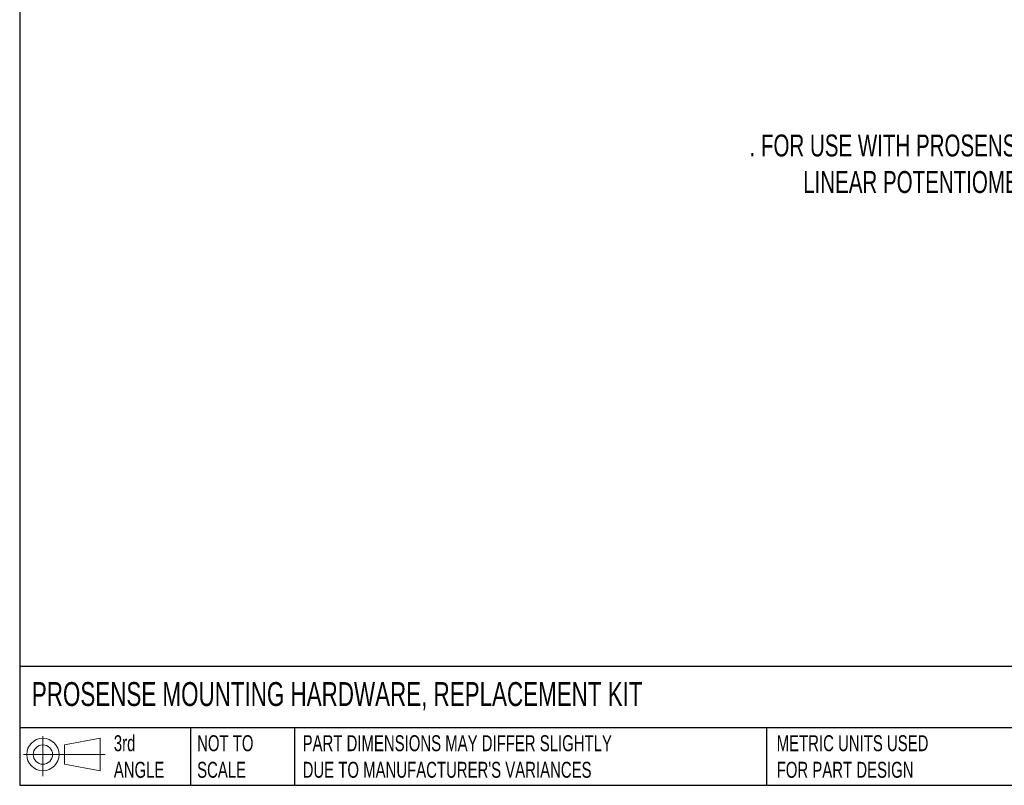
# Model space of a CAD drawing. Header units: millimetres. Extents: x 13 to 546, y 13 to 419.
# Tile 1 of 10: x 13 to 274, y 13 to 216. Entities that reach past the tile are written whole.
import ezdxf

# ---------------------------------------------------------------- set-up
doc = ezdxf.new("R2010")
doc.units = ezdxf.units.MM
doc.header["$LTSCALE"] = 2
doc.layers.add('DIMENSIONS', color=140, linetype='Continuous', lineweight=25)
doc.layers.add('TEXT', color=140, linetype='Continuous', lineweight=25)
doc.styles.add('SLDTEXTSTYLE0', font='TXT', dxfattribs={"width": 0.7})

# ---------------------------------------------------------------- blocks, each defined once
blk = doc.blocks.new('Block11')
at = {"color": 7, "linetype": 'Continuous', "lineweight": 18}
for p, q in [((5.18, 10.62), (5.18, 0)), ((10.96, 8.33), (20.35, 10.06)), ((10.96, 3.19), (10.96, 8.33)), ((20.35, 10.06), (20.35, 1.46)), ((0, 5.76), (21.75, 5.76)), ((10.96, 3.19), (20.35, 1.46))]:
    blk.add_line(p, q, dxfattribs=at)
for radius in [4.3, 2.57]:
    blk.add_circle((5.18, 5.76), radius, dxfattribs=at)
blk = doc.blocks.new('Block12')
at = {"color": 7, "linetype": 'Continuous'}
blk.add_blockref('Block11', (0, 0), dxfattribs=at)

msp = doc.modelspace()

# ---------------------------------------------------------------- linework, layer by layer
at = {"layer": 'TEXT'}
for p, q in [((12.7, 419.1), (12.7, 12.7)), ((546.1, 44.25), (12.7, 44.25)), ((546.1, 27.94), (12.7, 27.94)), ((58.09, 27.94), (58.09, 12.7)), ((85.67, 27.94), (85.67, 12.7)), ((210.97, 27.94), (210.97, 12.7)), ((12.7, 12.7), (546.1, 12.7))]:
    msp.add_line(p, q, dxfattribs=at)

# ---------------------------------------------------------------- block references
msp.add_blockref('Block12', (13.68, 15.11), dxfattribs=at)

# ---------------------------------------------------------------- texts
at = {"layer": 'DIMENSIONS', "insert": (257.37, 185.43), "char_height": 5.8208, "attachment_point": 2, "style": 'SLDTEXTSTYLE0'}
msp.add_mtext('. FOR USE WITH PROSENSE LSSR-33P ^JLINEAR POTENTIOMETERS.', dxfattribs=at)
at = {"layer": 'TEXT', "attachment_point": 1, "style": 'SLDTEXTSTYLE0'}
for s, insert, char_height in [('PROSENSE MOUNTING HARDWARE, REPLACEMENT KIT', (15.93, 40.09), 6.35), ('3rd^JANGLE', (37.7, 25.99), 4.233), ('NOT TO^JSCALE', (59.81, 25.99), 4.2333), ("PART DIMENSIONS MAY DIFFER SLIGHTLY ^JDUE TO MANUFACTURER'S VARIANCES", (87.83, 25.99), 4.2333), ('METRIC UNITS USED ^JFOR PART DESIGN', (213.71, 25.99), 4.2333)]:
    msp.add_mtext(s, dxfattribs=dict(at, insert=insert, char_height=char_height))

doc.saveas('drawing.dxf')
